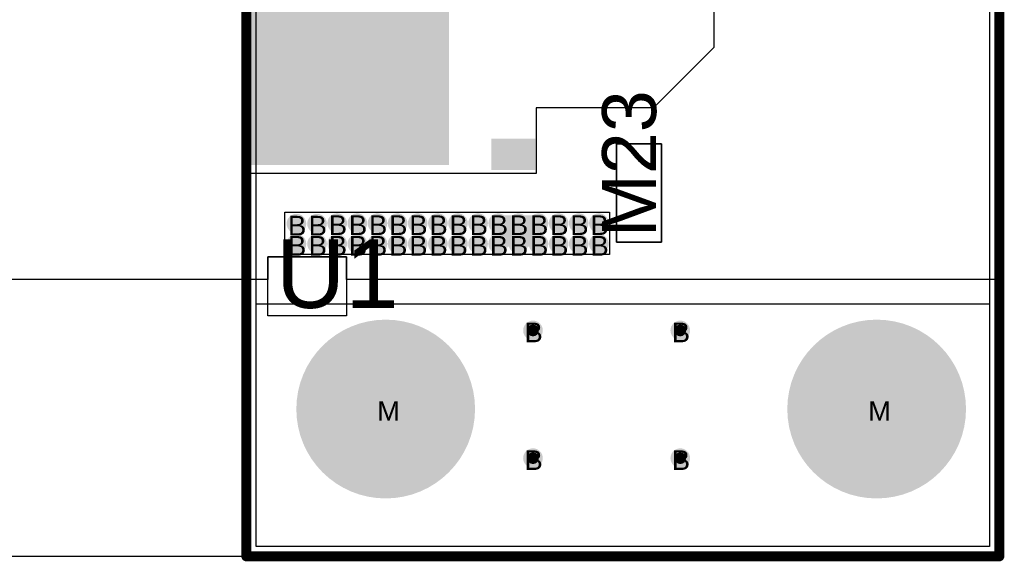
# Model space of a CAD drawing. Header units: millimetres. Extents: x -0.78 to 4.25, y -4.49 to 2.54.
# Tile 5 of 32: x 1 to 2, y -0.01 to 0.55. Entities that reach past the tile are written whole.
import ezdxf

# ---------------------------------------------------------------- set-up
doc = ezdxf.new("R2010")
doc.units = ezdxf.units.MM
doc.header["$MEASUREMENT"] = 0
for name, color, linetype in [('BottomLayer', 5, 'Continuous'), ('BottomSolder', 6, 'Continuous'), ('DrillDrawing', 1, 'Continuous'), ('Mechanical1', 6, 'Continuous'), ('TopLayer', 1, 'Continuous'), ('TopOverlay', 2, 'Continuous'), ('TopSolder', 216, 'Continuous')]:
    doc.layers.add(name, color=color, linetype=linetype)
doc.styles.add('Arial', font='txt', dxfattribs={"height": 0.2})

msp = doc.modelspace()

# ---------------------------------------------------------------- hatches: boundary and pattern name
at = {"layer": 'BottomLayer'}
h = msp.add_hatch(color=5, dxfattribs=at)
edge = h.paths.add_edge_path()
edge.add_arc((1.2841, 0.3387), 0.01, 0, 360)
h = msp.add_hatch(color=5, dxfattribs=at)
edge = h.paths.add_edge_path()
edge.add_arc((1.3051, 0.3387), 0.01, 0, 360)
h = msp.add_hatch(color=5, dxfattribs=at)
edge = h.paths.add_edge_path()
edge.add_arc((1.3256, 0.3392), 0.01, 0, 360)
h = msp.add_hatch(color=5, dxfattribs=at)
edge = h.paths.add_edge_path()
edge.add_arc((1.3461, 0.3392), 0.01, 0, 360)
h = msp.add_hatch(color=5, dxfattribs=at)
edge = h.paths.add_edge_path()
edge.add_arc((1.3666, 0.3392), 0.01, 0, 360)
h = msp.add_hatch(color=5, dxfattribs=at)
edge = h.paths.add_edge_path()
edge.add_arc((1.3871, 0.3392), 0.01, 0, 360)
h = msp.add_hatch(color=5, dxfattribs=at)
edge = h.paths.add_edge_path()
edge.add_arc((1.4076, 0.3392), 0.01, 0, 360)
h = msp.add_hatch(color=5, dxfattribs=at)
edge = h.paths.add_edge_path()
edge.add_arc((1.4281, 0.3392), 0.01, 0, 360)
h = msp.add_hatch(color=5, dxfattribs=at)
edge = h.paths.add_edge_path()
edge.add_arc((1.4486, 0.3392), 0.01, 0, 360)
h = msp.add_hatch(color=5, dxfattribs=at)
edge = h.paths.add_edge_path()
edge.add_arc((1.4691, 0.3392), 0.01, 0, 360)
h = msp.add_hatch(color=5, dxfattribs=at)
edge = h.paths.add_edge_path()
edge.add_arc((1.4896, 0.3392), 0.01, 0, 360)
h = msp.add_hatch(color=5, dxfattribs=at)
edge = h.paths.add_edge_path()
edge.add_arc((1.5101, 0.3392), 0.01, 0, 360)
h = msp.add_hatch(color=5, dxfattribs=at)
edge = h.paths.add_edge_path()
edge.add_arc((1.5306, 0.3392), 0.01, 0, 360)
h = msp.add_hatch(color=5, dxfattribs=at)
edge = h.paths.add_edge_path()
edge.add_arc((1.5511, 0.3392), 0.01, 0, 360)
h = msp.add_hatch(color=5, dxfattribs=at)
edge = h.paths.add_edge_path()
edge.add_arc((1.5716, 0.3392), 0.01, 0, 360)
h = msp.add_hatch(color=5, dxfattribs=at)
edge = h.paths.add_edge_path()
edge.add_arc((1.5921, 0.3392), 0.01, 0, 360)
h = msp.add_hatch(color=5, dxfattribs=at)
edge = h.paths.add_edge_path()
edge.add_arc((1.2841, 0.3182), 0.01, 0, 360)
h = msp.add_hatch(color=5, dxfattribs=at)
edge = h.paths.add_edge_path()
edge.add_arc((1.3051, 0.3182), 0.01, 0, 360)
h = msp.add_hatch(color=5, dxfattribs=at)
edge = h.paths.add_edge_path()
edge.add_arc((1.3256, 0.3182), 0.01, 0, 360)
h = msp.add_hatch(color=5, dxfattribs=at)
edge = h.paths.add_edge_path()
edge.add_arc((1.3461, 0.3182), 0.01, 0, 360)
h = msp.add_hatch(color=5, dxfattribs=at)
edge = h.paths.add_edge_path()
edge.add_arc((1.3666, 0.3182), 0.01, 0, 360)
h = msp.add_hatch(color=5, dxfattribs=at)
edge = h.paths.add_edge_path()
edge.add_arc((1.3871, 0.3182), 0.01, 0, 360)
h = msp.add_hatch(color=5, dxfattribs=at)
edge = h.paths.add_edge_path()
edge.add_arc((1.4076, 0.3182), 0.01, 0, 360)
h = msp.add_hatch(color=5, dxfattribs=at)
edge = h.paths.add_edge_path()
edge.add_arc((1.4281, 0.3182), 0.01, 0, 360)
h = msp.add_hatch(color=5, dxfattribs=at)
edge = h.paths.add_edge_path()
edge.add_arc((1.4486, 0.3182), 0.01, 0, 360)
h = msp.add_hatch(color=5, dxfattribs=at)
edge = h.paths.add_edge_path()
edge.add_arc((1.4691, 0.3182), 0.01, 0, 360)
h = msp.add_hatch(color=5, dxfattribs=at)
edge = h.paths.add_edge_path()
edge.add_arc((1.4896, 0.3182), 0.01, 0, 360)
h = msp.add_hatch(color=5, dxfattribs=at)
edge = h.paths.add_edge_path()
edge.add_arc((1.5101, 0.3182), 0.01, 0, 360)
h = msp.add_hatch(color=5, dxfattribs=at)
edge = h.paths.add_edge_path()
edge.add_arc((1.5306, 0.3182), 0.01, 0, 360)
h = msp.add_hatch(color=5, dxfattribs=at)
edge = h.paths.add_edge_path()
edge.add_arc((1.5511, 0.3182), 0.01, 0, 360)
h = msp.add_hatch(color=5, dxfattribs=at)
edge = h.paths.add_edge_path()
edge.add_arc((1.5716, 0.3182), 0.01, 0, 360)
h = msp.add_hatch(color=5, dxfattribs=at)
edge = h.paths.add_edge_path()
edge.add_arc((1.5921, 0.3182), 0.01, 0, 360)
h = msp.add_hatch(color=5, dxfattribs=at)
edge = h.paths.add_edge_path()
edge.add_arc((1.375, 0.15), 0.09, 0, 360)
h = msp.add_hatch(color=5, dxfattribs=at)
edge = h.paths.add_edge_path()
edge.add_arc((1.525, 0.23), 0.01, 0, 360)
h = msp.add_hatch(color=5, dxfattribs=at)
edge = h.paths.add_edge_path()
edge.add_arc((1.675, 0.23), 0.01, 0, 360)
h = msp.add_hatch(color=5, dxfattribs=at)
edge = h.paths.add_edge_path()
edge.add_arc((1.875, 0.15), 0.09, 0, 360)
h = msp.add_hatch(color=5, dxfattribs=at)
edge = h.paths.add_edge_path()
edge.add_arc((1.525, 0.1), 0.01, 0, 360)
h = msp.add_hatch(color=5, dxfattribs=at)
edge = h.paths.add_edge_path()
edge.add_arc((1.675, 0.1), 0.01, 0, 360)
at = {"layer": 'TopLayer'}
for points in [[(1.238, 0.6145), (1.4385, 0.6145), (1.4385, 0.3995), (1.238, 0.3995)], [(1.4835, 0.3942), (1.4835, 0.4242), (1.5265, 0.4242), (1.5265, 0.3942)], [(1.4835, 0.3162), (1.4835, 0.3462), (1.5265, 0.3462), (1.5265, 0.3162)]]:
    msp.add_hatch(color=1, dxfattribs=at).paths.add_polyline_path(points)
h = msp.add_hatch(color=1, dxfattribs=at)
edge = h.paths.add_edge_path()
edge.add_arc((1.2841, 0.3387), 0.01, 0, 360)
h = msp.add_hatch(color=1, dxfattribs=at)
edge = h.paths.add_edge_path()
edge.add_arc((1.3051, 0.3387), 0.01, 0, 360)
h = msp.add_hatch(color=1, dxfattribs=at)
edge = h.paths.add_edge_path()
edge.add_arc((1.3256, 0.3392), 0.01, 0, 360)
h = msp.add_hatch(color=1, dxfattribs=at)
edge = h.paths.add_edge_path()
edge.add_arc((1.3461, 0.3392), 0.01, 0, 360)
h = msp.add_hatch(color=1, dxfattribs=at)
edge = h.paths.add_edge_path()
edge.add_arc((1.3666, 0.3392), 0.01, 0, 360)
h = msp.add_hatch(color=1, dxfattribs=at)
edge = h.paths.add_edge_path()
edge.add_arc((1.3871, 0.3392), 0.01, 0, 360)
h = msp.add_hatch(color=1, dxfattribs=at)
edge = h.paths.add_edge_path()
edge.add_arc((1.4076, 0.3392), 0.01, 0, 360)
h = msp.add_hatch(color=1, dxfattribs=at)
edge = h.paths.add_edge_path()
edge.add_arc((1.4281, 0.3392), 0.01, 0, 360)
h = msp.add_hatch(color=1, dxfattribs=at)
edge = h.paths.add_edge_path()
edge.add_arc((1.4486, 0.3392), 0.01, 0, 360)
h = msp.add_hatch(color=1, dxfattribs=at)
edge = h.paths.add_edge_path()
edge.add_arc((1.4691, 0.3392), 0.01, 0, 360)
h = msp.add_hatch(color=1, dxfattribs=at)
edge = h.paths.add_edge_path()
edge.add_arc((1.4896, 0.3392), 0.01, 0, 360)
h = msp.add_hatch(color=1, dxfattribs=at)
edge = h.paths.add_edge_path()
edge.add_arc((1.5101, 0.3392), 0.01, 0, 360)
h = msp.add_hatch(color=1, dxfattribs=at)
edge = h.paths.add_edge_path()
edge.add_arc((1.5306, 0.3392), 0.01, 0, 360)
h = msp.add_hatch(color=1, dxfattribs=at)
edge = h.paths.add_edge_path()
edge.add_arc((1.5511, 0.3392), 0.01, 0, 360)
h = msp.add_hatch(color=1, dxfattribs=at)
edge = h.paths.add_edge_path()
edge.add_arc((1.5716, 0.3392), 0.01, 0, 360)
h = msp.add_hatch(color=1, dxfattribs=at)
edge = h.paths.add_edge_path()
edge.add_arc((1.5921, 0.3392), 0.01, 0, 360)
h = msp.add_hatch(color=1, dxfattribs=at)
edge = h.paths.add_edge_path()
edge.add_arc((1.2841, 0.3182), 0.01, 0, 360)
h = msp.add_hatch(color=1, dxfattribs=at)
edge = h.paths.add_edge_path()
edge.add_arc((1.3051, 0.3182), 0.01, 0, 360)
h = msp.add_hatch(color=1, dxfattribs=at)
edge = h.paths.add_edge_path()
edge.add_arc((1.3256, 0.3182), 0.01, 0, 360)
h = msp.add_hatch(color=1, dxfattribs=at)
edge = h.paths.add_edge_path()
edge.add_arc((1.3461, 0.3182), 0.01, 0, 360)
h = msp.add_hatch(color=1, dxfattribs=at)
edge = h.paths.add_edge_path()
edge.add_arc((1.3666, 0.3182), 0.01, 0, 360)
h = msp.add_hatch(color=1, dxfattribs=at)
edge = h.paths.add_edge_path()
edge.add_arc((1.3871, 0.3182), 0.01, 0, 360)
h = msp.add_hatch(color=1, dxfattribs=at)
edge = h.paths.add_edge_path()
edge.add_arc((1.4076, 0.3182), 0.01, 0, 360)
h = msp.add_hatch(color=1, dxfattribs=at)
edge = h.paths.add_edge_path()
edge.add_arc((1.4281, 0.3182), 0.01, 0, 360)
h = msp.add_hatch(color=1, dxfattribs=at)
edge = h.paths.add_edge_path()
edge.add_arc((1.4486, 0.3182), 0.01, 0, 360)
h = msp.add_hatch(color=1, dxfattribs=at)
edge = h.paths.add_edge_path()
edge.add_arc((1.4691, 0.3182), 0.01, 0, 360)
h = msp.add_hatch(color=1, dxfattribs=at)
edge = h.paths.add_edge_path()
edge.add_arc((1.4896, 0.3182), 0.01, 0, 360)
h = msp.add_hatch(color=1, dxfattribs=at)
edge = h.paths.add_edge_path()
edge.add_arc((1.5101, 0.3182), 0.01, 0, 360)
h = msp.add_hatch(color=1, dxfattribs=at)
edge = h.paths.add_edge_path()
edge.add_arc((1.5306, 0.3182), 0.01, 0, 360)
h = msp.add_hatch(color=1, dxfattribs=at)
edge = h.paths.add_edge_path()
edge.add_arc((1.5511, 0.3182), 0.01, 0, 360)
h = msp.add_hatch(color=1, dxfattribs=at)
edge = h.paths.add_edge_path()
edge.add_arc((1.5716, 0.3182), 0.01, 0, 360)
h = msp.add_hatch(color=1, dxfattribs=at)
edge = h.paths.add_edge_path()
edge.add_arc((1.5921, 0.3182), 0.01, 0, 360)
h = msp.add_hatch(color=1, dxfattribs=at)
edge = h.paths.add_edge_path()
edge.add_arc((1.375, 0.15), 0.09, 0, 360)
h = msp.add_hatch(color=1, dxfattribs=at)
edge = h.paths.add_edge_path()
edge.add_arc((1.525, 0.23), 0.01, 0, 360)
h = msp.add_hatch(color=1, dxfattribs=at)
edge = h.paths.add_edge_path()
edge.add_arc((1.675, 0.23), 0.01, 0, 360)
h = msp.add_hatch(color=1, dxfattribs=at)
edge = h.paths.add_edge_path()
edge.add_arc((1.875, 0.15), 0.09, 0, 360)
h = msp.add_hatch(color=1, dxfattribs=at)
edge = h.paths.add_edge_path()
edge.add_arc((1.525, 0.1), 0.01, 0, 360)
h = msp.add_hatch(color=1, dxfattribs=at)
edge = h.paths.add_edge_path()
edge.add_arc((1.675, 0.1), 0.01, 0, 360)
at = {"layer": 'TopSolder'}
for points in [[(1.237, 0.6155), (1.4395, 0.6155), (1.4395, 0.3985), (1.237, 0.3985)], [(1.4825, 0.3932), (1.4825, 0.4252), (1.5275, 0.4252), (1.5275, 0.3932)], [(1.4825, 0.3152), (1.4825, 0.3472), (1.5275, 0.3472), (1.5275, 0.3152)]]:
    msp.add_hatch(color=216, dxfattribs=at).paths.add_polyline_path(points)
h = msp.add_hatch(color=216, dxfattribs=at)
edge = h.paths.add_edge_path()
edge.add_arc((1.375, 0.15), 0.091, 0, 360)
h = msp.add_hatch(color=216, dxfattribs=at)
edge = h.paths.add_edge_path()
edge.add_arc((1.875, 0.15), 0.091, 0, 360)
h = msp.add_hatch(color=216, dxfattribs=at)
edge = h.paths.add_edge_path()
edge.add_arc((1.525, 0.23), 0.006, 0, 360)
h = msp.add_hatch(color=216, dxfattribs=at)
edge = h.paths.add_edge_path()
edge.add_arc((1.675, 0.23), 0.006, 0, 360)
h = msp.add_hatch(color=216, dxfattribs=at)
edge = h.paths.add_edge_path()
edge.add_arc((1.525, 0.1), 0.006, 0, 360)
h = msp.add_hatch(color=216, dxfattribs=at)
edge = h.paths.add_edge_path()
edge.add_arc((1.675, 0.1), 0.006, 0, 360)

# ---------------------------------------------------------------- linework, layer by layer
at = {"layer": 'BottomLayer'}
for p, q in [((1.9898, 2.4898), (1.9898, 0.0102)), ((1.2432, 0.0102), (1.2432, 0.8825)), ((1.9898, 0.0102), (1.2432, 0.0102))]:
    msp.add_line(p, q, dxfattribs=at)
at = {"layer": 'BottomSolder'}
for p, q in [((2, 2.5), (2, 0)), ((2, 0), (0, 0))]:
    msp.add_line(p, q, dxfattribs=at)
at = {"layer": 'Mechanical1', "const_width": 0.01}
for points in [[(2, 2.5), (2, 0)], [(1.233, 0), (1.233, 0.8825)], [(1.233, 0.1315), (1.233, 0.8825)], [(1.233, 0), (2, 0)]]:
    msp.add_lwpolyline(points, dxfattribs=at)
at = {"layer": 'Mechanical1', "const_width": 0.005}
for points in [[(1.2305, 0.1315, 1), (1.2355, 0.1315, 1)], [(1.2305, 0, 1), (1.2355, 0, 1)], [(1.2305, 0, 1), (1.2355, 0, 1)], [(1.9975, 0, 1), (2.0025, 0, 1)], [(1.9975, 0, 1), (2.0025, 0, 1)]]:
    msp.add_lwpolyline(points, format="xyb", close=True, dxfattribs=at)
at = {"layer": 'TopLayer'}
for p, q in [((1.7093, 1.2484), (1.7093, 0.5182)), ((1.233, 0.3899), (1.233, 0.6261)), ((1.7093, 0.5182), (1.6479, 0.4568)), ((1.6479, 0.4568), (1.5282, 0.4568)), ((1.5282, 0.4568), (1.5282, 0.3899)), ((1.5282, 0.3899), (1.233, 0.3899)), ((1.2723, 0.3072), (1.2723, 0.3505)), ((1.2723, 0.3505), (1.603, 0.3505)), ((1.603, 0.3505), (1.603, 0.3072)), ((1.603, 0.3072), (1.2723, 0.3072)), ((1.2432, 0.0102), (1.2432, 0.257)), ((1.2432, 0.257), (1.9898, 0.257)), ((1.9898, 0.257), (1.9898, 0.0102)), ((1.9898, 0.0102), (1.2432, 0.0102))]:
    msp.add_line(p, q, dxfattribs=at)
at = {"layer": 'TopSolder'}
for p, q in [((2, 1.1893), (2, 0.282)), ((1.61, 0.32), (1.61, 0.42)), ((1.61, 0.42), (1.656, 0.42)), ((1.656, 0.42), (1.61, 0.42)), ((1.61, 0.42), (1.61, 0.32)), ((1.656, 0.42), (1.656, 0.32)), ((1.656, 0.32), (1.656, 0.42)), ((1.656, 0.32), (1.61, 0.32)), ((1.61, 0.32), (1.656, 0.32)), ((1.255, 0.245), (1.255, 0.305)), ((1.255, 0.305), (1.335, 0.305)), ((1.335, 0.305), (1.255, 0.305)), ((1.255, 0.305), (1.255, 0.282)), ((1.335, 0.305), (1.335, 0.245)), ((1.335, 0.282), (1.335, 0.305)), ((1.255, 0.282), (0.675, 0.282)), ((2, 0.282), (1.335, 0.282)), ((1.335, 0.245), (1.255, 0.245))]:
    msp.add_line(p, q, dxfattribs=at)

# ---------------------------------------------------------------- texts
at = {"layer": 'DrillDrawing', "style": 'Arial'}
for s, p in [('B', (1.2755, 0.3267)), ('B', (1.2965, 0.3267)), ('B', (1.317, 0.3272)), ('B', (1.3375, 0.3272)), ('B', (1.358, 0.3272)), ('B', (1.3785, 0.3272)), ('B', (1.399, 0.3272)), ('B', (1.4195, 0.3272)), ('B', (1.44, 0.3272)), ('B', (1.4605, 0.3272)), ('B', (1.481, 0.3272)), ('B', (1.5015, 0.3272)), ('B', (1.522, 0.3272)), ('B', (1.5425, 0.3272)), ('B', (1.563, 0.3272)), ('B', (1.5835, 0.3272)), ('B', (1.2755, 0.3062)), ('B', (1.2965, 0.3062)), ('B', (1.317, 0.3062)), ('B', (1.3375, 0.3062)), ('B', (1.358, 0.3062)), ('B', (1.3785, 0.3062)), ('B', (1.399, 0.3062)), ('B', (1.4195, 0.3062)), ('B', (1.44, 0.3062)), ('B', (1.4605, 0.3062)), ('B', (1.481, 0.3062)), ('B', (1.5015, 0.3062)), ('B', (1.522, 0.3062)), ('B', (1.5425, 0.3062)), ('B', (1.563, 0.3062)), ('B', (1.5835, 0.3062)), ('B', (1.5163, 0.218)), ('B', (1.6663, 0.218)), ('M', (1.3663, 0.138)), ('M', (1.8663, 0.138)), ('B', (1.5163, 0.088)), ('B', (1.6663, 0.088))]:
    msp.add_text(s, height=0.02, dxfattribs=at).set_placement(p)
at = {"layer": 'TopOverlay', "style": 'Arial'}
msp.add_text('M23', height=0.055, rotation=90, dxfattribs=at).set_placement((1.6504, 0.3251))
msp.add_text('U1', height=0.07, dxfattribs=at).set_placement((1.2632, 0.2529))

doc.saveas('drawing.dxf')
